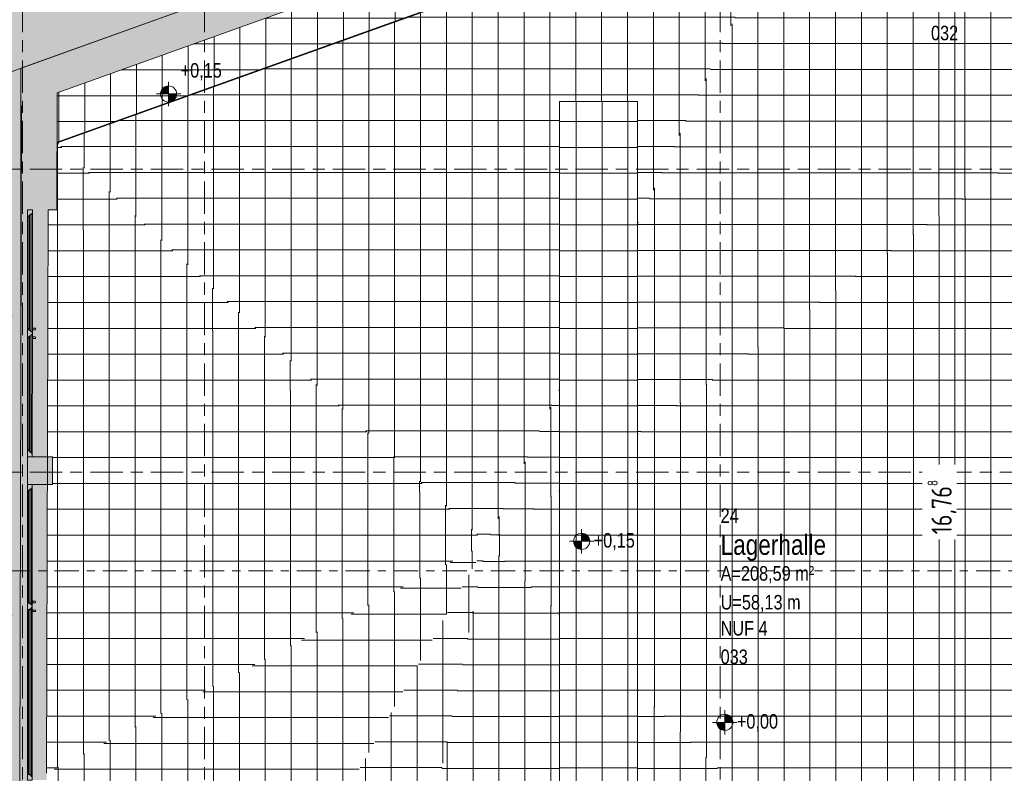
# Model space of a CAD drawing. Header units: metres. Extents: x 2 to 165, y -54 to 869.
# Tile 56 of 106: x 28 to 41, y 8 to 18. Entities that reach past the tile are written whole.
import ezdxf

# ---------------------------------------------------------------- set-up
doc = ezdxf.new("R2010")
doc.units = ezdxf.units.M
doc.linetypes.add('_Rasterlinie_', pattern=[0.75, 0.4, -0.1, 0.15, -0.1])
doc.linetypes.add('_Schnittlinie_', pattern=[0.6, 0.3, -0.1, 0.1, -0.1])
for name, color, linetype, lineweight in [('A_Bem', 7, 'Continuous', 5), ('A_Bem-100', 7, 'Continuous', 5), ('A_Fenster', 45, 'Continuous', 5), ('A_Fenster-Txt', 129, 'Continuous', 5), ('A_Geschossdecken', 7, 'Continuous', 5), ('A_Geschossdecken_Oberflächenschraffur', 7, 'Continuous', 5), ('A_Hoehenkoten', 124, 'Continuous', 5), ('A_Raster', 128, 'Continuous', 5), ('A_Raum-Txt', 16, 'Continuous', 5), ('A_Symbol-S_A', 172, 'Continuous', 5), ('A_Tragwerksstützen', 7, 'Continuous', 5), ('A_Wand', 244, 'Continuous', 5), ('A_Wand_Schraff', 1, 'Continuous', 5)]:
    doc.layers.add(name, color=color, linetype=linetype, lineweight=lineweight)
doc.styles.add('Arial', font='arial.ttf', dxfattribs={"width": 0.8, "height": 0.18})
doc.styles.add('Arial Narrow', font='ARIALN.TTF', dxfattribs={"width": 0.8, "height": 0.18})
doc.styles.add('Arial_B', font='txt', dxfattribs={"width": 0.8, "height": 0.25})
doc.styles.add('ISOCPEUR', font='isocpeur.ttf', dxfattribs={"width": 0.8, "height": 0.25})
doc.dimstyles.new('BLB-Standard_2_5_Aussen_maskiert_1', dxfattribs={"dimscale": 0.3048, "dimtxt": 0.248995, "dimasz": 0.492126, "dimexe": 1.32874, "dimexo": 0.0625, "dimgap": 0.032808, "dimtad": 1, "dimrnd": 0.001, "dimzin": 0, "dimdsep": 46, "dimtxsty": 'ISOCPEUR', "dimblk1": 'OBLIQUE', "dimblk2": 'OBLIQUE', "dimsah": 1, "dimcen": 0.09, "dimdle": 0.164042, "dimazin": 0, "dimtfac": 1, "dimtdec": 4, "dimtix": 1, "dimtmove": 0, "dimatfit": 3, "dimfxl": 1.32874, "dimfxlon": 1, "dimtvp": 1, "dimtfill": 1, "dimtolj": 1, "dimtzin": 0, "dimarcsym": 2})
pattern_1 = [(359.999, (56.96675, -0.018), (5.6e-06, 0.32), []), (90, (56.96675, -0.018), (-0.32, 2e-17), [])]
pattern_2 = [(0, (56.97675, -0.006), (0, 0.32), []), (90, (56.97675, -0.006), (-0.32, 2e-17), [])]
pattern_3 = [(0.001, (56.92475, 0.003), (-5.6e-06, 0.32), []), (90, (56.92475, 0.003), (-0.32, 2e-17), [])]
pattern_4 = [(0, (56.95675, 0), (0, 0.32), []), (90, (56.95675, 0), (-0.32, 2e-17), [])]
pattern_5 = [(0, (56.97975, 0.005), (0, 0.32), []), (90, (56.97975, 0.005), (-0.32, 2e-17), [])]
pattern_6 = [(0, (56.98275, 0), (0, 0.32), []), (90, (56.98275, 0), (-0.32, 2e-17), [])]
pattern_7 = [(0, (56.97275, 0), (0, 0.32), []), (90, (56.97275, 0), (-0.32, 2e-17), [])]
pattern_8 = [(0, (56.95575, 0), (0, 0.32), []), (90, (56.95575, 0), (-0.32, 2e-17), [])]
pattern_9 = [(0, (56.96675, 0.011), (0, 0.32), []), (90, (56.96675, 0.011), (-0.32, 2e-17), [])]

# ---------------------------------------------------------------- blocks, each defined once
blk = doc.blocks.new('FE 2 tlg - DrehKipp mit Pfosten - 3660 x 1490-8070097-AB- E0-  OK FFB')
at = {"layer": 'A_Fenster', "lineweight": 9}
h = blk.add_hatch(color=253, dxfattribs=at)
h.paths.add_polyline_path([(-1.83, 0.073), (-1.785, 0.073), (-1.785, 0.088), (-1.77, 0.088), (-1.77, 0.103), (-1.76, 0.103), (-1.76, 0.118), (-1.745, 0.118), (-1.745, 0.133), (-1.83, 0.133)], flags=0)
h.paths.add_polyline_path([(0.265, 0.118), (0.28, 0.118), (0.28, 0.103), (0.29, 0.103), (0.29, 0.088), (0.305, 0.088), (0.305, 0.073), (0.335, 0.073), (0.335, 0.088), (0.35, 0.088), (0.35, 0.103), (0.36, 0.103), (0.36, 0.118), (0.375, 0.118), (0.375, 0.133), (0.265, 0.133), (0.265, 0.118)], flags=0)
h.paths.add_polyline_path([(1.745, 0.118), (1.76, 0.118), (1.76, 0.103), (1.77, 0.103), (1.77, 0.088), (1.785, 0.088), (1.785, 0.073), (1.83, 0.073), (1.83, 0.133), (1.745, 0.133), (1.745, 0.118)], flags=0)
at = {"layer": 'A_Fenster', "color": 250, "lineweight": 9}
for p, q in [((-1.745, 0.133), (-1.83, 0.133)), ((-1.83, 0.133), (-1.83, 0.073)), ((-1.745, 0.118), (-1.745, 0.133)), ((-1.745, 0.133), (-1.74, 0.133)), ((-1.74, 0.133), (0.26, 0.133)), ((-1.74, 0.118), (-1.74, 0.133)), ((0.26, 0.133), (0.26, 0.118)), ((0.26, 0.133), (0.265, 0.133)), ((0.375, 0.133), (0.265, 0.133)), ((0.265, 0.133), (0.265, 0.118)), ((0.375, 0.118), (0.375, 0.133)), ((0.375, 0.133), (0.38, 0.133)), ((0.38, 0.133), (1.74, 0.133)), ((0.38, 0.118), (0.38, 0.133)), ((1.74, 0.133), (1.74, 0.118)), ((1.74, 0.133), (1.745, 0.133)), ((1.83, 0.133), (1.745, 0.133)), ((1.745, 0.133), (1.745, 0.118)), ((1.83, 0.073), (1.83, 0.133)), ((-1.83, 0.073), (-1.785, 0.073)), ((-1.785, 0.073), (-1.785, 0.088)), ((-1.785, 0.088), (-1.78, 0.088)), ((-1.78, 0.073), (-1.785, 0.073)), ((-1.78, 0.088), (0.3, 0.088)), ((-1.78, 0.073), (-1.78, 0.088)), ((0.3, 0.073), (-1.78, 0.073)), ((-1.77, 0.088), (-1.77, 0.103)), ((-1.77, 0.103), (-1.765, 0.103)), ((-1.765, 0.103), (0.285, 0.103)), ((-1.765, 0.088), (-1.765, 0.103)), ((-1.76, 0.103), (-1.76, 0.118)), ((-1.76, 0.118), (-1.755, 0.118)), ((-1.755, 0.118), (0.275, 0.118)), ((-1.755, 0.103), (-1.755, 0.118)), ((0.253, 0.073), (0.253, 0.067)), ((0.253, 0.067), (0.253, 0.067)), ((0.278, 0.067), (0.253, 0.067)), ((0.255, 0.067), (0.255, 0.043)), ((0.275, 0.118), (0.275, 0.103)), ((0.275, 0.118), (0.28, 0.118)), ((0.275, 0.043), (0.275, 0.067)), ((0.277, 0.067), (0.278, 0.067)), ((0.278, 0.067), (0.278, 0.073)), ((0.28, 0.118), (0.28, 0.103)), ((0.285, 0.103), (0.285, 0.088)), ((0.285, 0.103), (0.29, 0.103)), ((0.29, 0.103), (0.29, 0.088)), ((0.3, 0.088), (0.3, 0.073)), ((0.3, 0.088), (0.305, 0.088)), ((0.305, 0.073), (0.3, 0.073)), ((0.305, 0.088), (0.305, 0.073)), ((0.305, 0.073), (0.335, 0.073)), ((0.335, 0.073), (0.335, 0.088)), ((0.335, 0.088), (0.34, 0.088)), ((0.34, 0.073), (0.335, 0.073)), ((0.34, 0.088), (1.78, 0.088)), ((0.34, 0.073), (0.34, 0.088)), ((1.78, 0.073), (0.34, 0.073)), ((0.35, 0.088), (0.35, 0.103)), ((0.35, 0.103), (0.355, 0.103)), ((0.355, 0.103), (1.765, 0.103)), ((0.355, 0.088), (0.355, 0.103)), ((0.36, 0.103), (0.36, 0.118)), ((0.36, 0.118), (0.365, 0.118)), ((0.362, 0.073), (0.362, 0.067)), ((0.387, 0.067), (0.362, 0.067)), ((0.362, 0.067), (0.363, 0.067)), ((0.365, 0.118), (1.755, 0.118)), ((0.365, 0.103), (0.365, 0.118)), ((0.365, 0.067), (0.365, 0.043)), ((0.385, 0.043), (0.385, 0.067)), ((0.387, 0.067), (0.387, 0.073)), ((0.387, 0.067), (0.387, 0.067)), ((1.755, 0.118), (1.755, 0.103)), ((1.755, 0.118), (1.76, 0.118)), ((1.76, 0.118), (1.76, 0.103)), ((1.765, 0.103), (1.765, 0.088)), ((1.765, 0.103), (1.77, 0.103)), ((1.77, 0.103), (1.77, 0.088)), ((1.78, 0.088), (1.78, 0.073)), ((1.78, 0.088), (1.785, 0.088)), ((1.785, 0.073), (1.78, 0.073)), ((1.785, 0.088), (1.785, 0.073)), ((1.785, 0.073), (1.83, 0.073))]:
    blk.add_line(p, q, dxfattribs=at)
for points in [[(0.255, 0.043), (0.255, 0.042), (0.255, 0.04), (0.256, 0.039), (0.256, 0.038), (0.257, 0.037), (0.257, 0.036), (0.258, 0.036), (0.258, 0.035), (0.259, 0.034), (0.26, 0.034), (0.261, 0.033), (0.263, 0.033), (0.265, 0.032), (0.267, 0.033), (0.269, 0.033), (0.27, 0.034), (0.271, 0.034), (0.272, 0.035), (0.272, 0.036), (0.273, 0.036), (0.274, 0.037), (0.274, 0.038), (0.274, 0.039), (0.275, 0.04), (0.275, 0.042), (0.275, 0.043)], [(0.365, 0.043), (0.365, 0.042), (0.365, 0.04), (0.366, 0.039), (0.366, 0.038), (0.367, 0.037), (0.367, 0.036), (0.368, 0.036), (0.368, 0.035), (0.369, 0.034), (0.37, 0.034), (0.371, 0.033), (0.373, 0.033), (0.375, 0.032), (0.377, 0.033), (0.379, 0.033), (0.38, 0.034), (0.381, 0.034), (0.382, 0.035), (0.382, 0.036), (0.383, 0.036), (0.384, 0.037), (0.384, 0.038), (0.384, 0.039), (0.385, 0.04), (0.385, 0.042), (0.385, 0.043)]]:
    blk.add_open_spline(points, degree=3, knots=[0, 0, 0, 0, 0.083333, 0.125, 0.166667, 0.1875, 0.208333, 0.25, 0.270833, 0.291667, 0.333333, 0.375, 0.416667, 0.5, 0.583333, 0.625, 0.666667, 0.708333, 0.729167, 0.75, 0.791667, 0.833333, 0.854167, 0.875, 0.916667, 1, 1, 1, 1], dxfattribs=at)
blk = doc.blocks.new('FE 2 tlg - DrehKipp mit Pfosten - 3060 x 1490-8070102-AB- E0-  OK FFB')
at = {"layer": 'A_Fenster', "lineweight": 9}
h = blk.add_hatch(color=253, dxfattribs=at)
h.paths.add_polyline_path([(1.53, -0.073), (1.485, -0.073), (1.485, -0.088), (1.47, -0.088), (1.47, -0.103), (1.46, -0.103), (1.46, -0.118), (1.445, -0.118), (1.445, -0.133), (1.53, -0.133)], flags=0)
h.paths.add_polyline_path([(0.055, -0.118), (0.04, -0.118), (0.04, -0.103), (0.03, -0.103), (0.03, -0.088), (0.015, -0.088), (0.015, -0.073), (-0.015, -0.073), (-0.015, -0.088), (-0.03, -0.088), (-0.03, -0.103), (-0.04, -0.103), (-0.04, -0.118), (-0.055, -0.118), (-0.055, -0.133), (0.055, -0.133), (0.055, -0.118)], flags=0)
h.paths.add_polyline_path([(-1.445, -0.118), (-1.46, -0.118), (-1.46, -0.103), (-1.47, -0.103), (-1.47, -0.088), (-1.485, -0.088), (-1.485, -0.073), (-1.53, -0.073), (-1.53, -0.133), (-1.445, -0.133), (-1.445, -0.118)], flags=0)
at = {"layer": 'A_Fenster', "color": 250, "lineweight": 9}
for p, q in [((-1.53, -0.073), (-1.485, -0.073)), ((-1.53, -0.133), (-1.53, -0.073)), ((-1.485, -0.073), (-1.485, -0.088)), ((-1.48, -0.073), (-1.485, -0.073)), ((-1.485, -0.088), (-1.48, -0.088)), ((-1.48, -0.073), (-0.02, -0.073)), ((-1.48, -0.088), (-1.48, -0.073)), ((-0.02, -0.088), (-1.48, -0.088)), ((-1.47, -0.088), (-1.47, -0.103)), ((-1.47, -0.103), (-1.465, -0.103)), ((-1.465, -0.103), (-1.465, -0.088)), ((-0.035, -0.103), (-1.465, -0.103)), ((-1.46, -0.103), (-1.46, -0.118)), ((-1.46, -0.118), (-1.455, -0.118)), ((-1.455, -0.118), (-1.455, -0.103)), ((-0.045, -0.118), (-1.455, -0.118)), ((-1.445, -0.118), (-1.445, -0.133)), ((-1.44, -0.133), (-1.44, -0.118)), ((-0.068, -0.067), (-0.068, -0.073)), ((-0.068, -0.067), (-0.043, -0.067)), ((-0.067, -0.067), (-0.068, -0.067)), ((-0.065, -0.043), (-0.065, -0.067)), ((-0.06, -0.118), (-0.06, -0.133)), ((-0.055, -0.133), (-0.055, -0.118)), ((-0.045, -0.067), (-0.045, -0.043)), ((-0.045, -0.103), (-0.045, -0.118)), ((-0.045, -0.118), (-0.04, -0.118)), ((-0.043, -0.073), (-0.043, -0.067)), ((-0.043, -0.067), (-0.043, -0.067)), ((-0.04, -0.118), (-0.04, -0.103)), ((-0.035, -0.088), (-0.035, -0.103)), ((-0.035, -0.103), (-0.03, -0.103)), ((-0.03, -0.103), (-0.03, -0.088)), ((-0.02, -0.073), (-0.02, -0.088)), ((-0.015, -0.073), (-0.02, -0.073)), ((-0.02, -0.088), (-0.015, -0.088)), ((-0.015, -0.073), (0.015, -0.073)), ((-0.015, -0.088), (-0.015, -0.073)), ((0.015, -0.073), (0.015, -0.088)), ((0.02, -0.073), (0.015, -0.073)), ((0.015, -0.088), (0.02, -0.088)), ((0.02, -0.088), (0.02, -0.073)), ((0.02, -0.073), (1.48, -0.073)), ((1.48, -0.088), (0.02, -0.088)), ((0.03, -0.088), (0.03, -0.103)), ((0.03, -0.103), (0.035, -0.103)), ((0.035, -0.103), (0.035, -0.088)), ((1.465, -0.103), (0.035, -0.103)), ((0.04, -0.103), (0.04, -0.118)), ((0.04, -0.118), (0.045, -0.118)), ((0.042, -0.067), (0.042, -0.073)), ((0.043, -0.067), (0.042, -0.067)), ((0.042, -0.067), (0.067, -0.067)), ((0.045, -0.043), (0.045, -0.067)), ((0.045, -0.118), (0.045, -0.103)), ((1.455, -0.118), (0.045, -0.118)), ((0.055, -0.118), (0.055, -0.133)), ((0.06, -0.133), (0.06, -0.118)), ((0.065, -0.067), (0.065, -0.043)), ((0.067, -0.073), (0.067, -0.067)), ((0.067, -0.067), (0.067, -0.067)), ((1.44, -0.118), (1.44, -0.133)), ((1.445, -0.133), (1.445, -0.118)), ((1.455, -0.103), (1.455, -0.118)), ((1.455, -0.118), (1.46, -0.118)), ((1.46, -0.118), (1.46, -0.103)), ((1.465, -0.088), (1.465, -0.103)), ((1.465, -0.103), (1.47, -0.103)), ((1.47, -0.103), (1.47, -0.088)), ((1.48, -0.073), (1.48, -0.088)), ((1.485, -0.073), (1.48, -0.073)), ((1.48, -0.088), (1.485, -0.088)), ((1.485, -0.073), (1.53, -0.073)), ((1.485, -0.088), (1.485, -0.073)), ((1.53, -0.073), (1.53, -0.133)), ((-1.445, -0.133), (-1.53, -0.133)), ((-1.445, -0.133), (-1.44, -0.133)), ((-0.06, -0.133), (-1.44, -0.133)), ((-0.06, -0.133), (-0.055, -0.133)), ((0.055, -0.133), (-0.055, -0.133)), ((0.055, -0.133), (0.06, -0.133)), ((1.44, -0.133), (0.06, -0.133)), ((1.44, -0.133), (1.445, -0.133)), ((1.53, -0.133), (1.445, -0.133))]:
    blk.add_line(p, q, dxfattribs=at)
for points in [[(-0.045, -0.043), (-0.045, -0.042), (-0.045, -0.04), (-0.046, -0.039), (-0.046, -0.038), (-0.047, -0.037), (-0.047, -0.036), (-0.048, -0.036), (-0.048, -0.035), (-0.049, -0.034), (-0.05, -0.034), (-0.051, -0.033), (-0.053, -0.033), (-0.055, -0.032), (-0.057, -0.033), (-0.059, -0.033), (-0.06, -0.034), (-0.061, -0.034), (-0.062, -0.035), (-0.062, -0.036), (-0.063, -0.036), (-0.064, -0.037), (-0.064, -0.038), (-0.064, -0.039), (-0.065, -0.04), (-0.065, -0.042), (-0.065, -0.043)], [(0.065, -0.043), (0.065, -0.042), (0.065, -0.04), (0.064, -0.039), (0.064, -0.038), (0.063, -0.037), (0.063, -0.036), (0.062, -0.036), (0.062, -0.035), (0.061, -0.034), (0.06, -0.034), (0.059, -0.033), (0.057, -0.033), (0.055, -0.032), (0.053, -0.033), (0.051, -0.033), (0.05, -0.034), (0.049, -0.034), (0.048, -0.035), (0.048, -0.036), (0.047, -0.036), (0.046, -0.037), (0.046, -0.038), (0.046, -0.039), (0.045, -0.04), (0.045, -0.042), (0.045, -0.043)]]:
    blk.add_open_spline(points, degree=3, knots=[0, 0, 0, 0, 0.083333, 0.125, 0.166667, 0.1875, 0.208333, 0.25, 0.270833, 0.291667, 0.333333, 0.375, 0.416667, 0.5, 0.583333, 0.625, 0.666667, 0.708333, 0.729167, 0.75, 0.791667, 0.833333, 0.854167, 0.875, 0.916667, 1, 1, 1, 1], dxfattribs=at)
blk = doc.blocks.new('Höhenkoten - Kreuz gefüllt-6114407-AB- E0-  OK FFB')
at = {"layer": 'A_Hoehenkoten'}
h = blk.add_hatch(color=256, dxfattribs=at)
edge = h.paths.add_edge_path(flags=0)
edge.add_line((-0.001, 0.0014), (0, 0.0014))
edge.add_line((0, 0.0014), (0, 0.0004))
edge.add_arc((0, 0.0014), 0.001, 180, 270, ccw=False)
h = blk.add_hatch(color=256, dxfattribs=at)
edge = h.paths.add_edge_path(flags=0)
edge.add_line((0.001, 0.0014), (0, 0.0014))
edge.add_line((0, 0.0014), (0, 0.0024))
edge.add_arc((0, 0.0014), 0.001, 0, 90, ccw=False)
for p, q in [((0, 0.0029), (0, -0.0001)), ((-0.0015, 0.0014), (0.0015, 0.0014)), ((-0.001, 0.0014), (0, 0.0014)), ((0, 0.0014), (-0.001, 0.0014)), ((0, 0.0014), (-0.001, 0.0014)), ((-0.001, 0.0014), (0, 0.0014)), ((0, 0.0014), (0, 0.0024)), ((0, 0.0024), (0, 0.0014)), ((0, 0.0024), (0, 0.0014)), ((0, 0.0014), (0, 0.0024)), ((0.001, 0.0014), (0, 0.0014)), ((0, 0.0014), (0, 0.0004)), ((0, 0.0004), (0, 0.0014)), ((0, 0.0014), (0.001, 0.0014)), ((0, 0.0014), (0.001, 0.0014)), ((0.001, 0.0014), (0, 0.0014)), ((0, 0.0014), (0, 0.0004)), ((0, 0.0004), (0, 0.0014))]:
    blk.add_line(p, q, dxfattribs=at)
for start, end in [(90, 180), (90, 180), (180, 270), (180, 270), (360, 90), (360, 90), (270, 0), (270, 360)]:
    blk.add_arc((0, 0.0014), 0.001, start, end, dxfattribs=at)
blk = doc.blocks.new('DIMBLOCK262-AB- E0-  OK FFB')
at = {"layer": 'A_Bem-100', "lineweight": 9}
for p, q in [((39.895, 19.928), (39.82, 20.003)), ((39.895, 19.928), (39.97, 19.853)), ((39.895, 3.16), (39.82, 3.235)), ((39.895, 3.16), (39.97, 3.085))]:
    blk.add_line(p, q, dxfattribs=at)
at = {"layer": 'A_Bem-100'}
for p, q in [((39.895, 3.11), (39.895, 19.978)), ((39.49, 19.928), (40.3, 19.928)), ((39.895, 19.928), (39.49, 19.928)), ((40.3, 3.16), (39.49, 3.16)), ((39.895, 3.16), (40.3, 3.16))]:
    blk.add_line(p, q, dxfattribs=at)
at = {"layer": 'A_Bem-100', "color": 0, "insert": (39.558, 11.21), "char_height": 0.25, "width": 0.80072, "attachment_point": 1, "rotation": 90, "line_spacing_factor": 1.149209, "style": 'ISOCPEUR', "bg_fill": 3, "box_fill_scale": 1.25, "bg_fill_color": 256, "bg_fill_true_color": 13158600, "bg_fill_transparency": 0}
blk.add_mtext('16,76\\A2\\H0.5x;\\S8^  ;\\H2x;', dxfattribs=at)
blk = doc.blocks.new('_Oblique')
at = {"color": 0, "linetype": 'ByBlock', "lineweight": -2}
blk.add_line((-0.5, -0.5), (0.5, 0.5), dxfattribs=at)

msp = doc.modelspace()

# ---------------------------------------------------------------- hatches: boundary and pattern name
at = {"layer": 'A_Geschossdecken', "lineweight": 9}
msp.add_hatch(color=254, dxfattribs=at).paths.add_polyline_path([(18.8619, 13.5677), (46.7053, 23.5861), (44.8997, 29.4613), (21.3269, 23.1862), (21.3882, 22.9541), (18.4743, 22.1605), (18.406, 22.4114), (16.6307, 21.9278), (18.7691, 13.9157)], flags=0)
at = {"layer": 'A_Geschossdecken_Oberflächenschraffur'}
h = msp.add_hatch(dxfattribs=at)
h.set_pattern_fill('FP_4', color=9, style=0, pattern_type=2)
h.set_pattern_definition(pattern_7)
h.paths.add_polyline_path([(28.7924, 16.0656), (37.9999, 19.3661), (40.6823, 19.3515), (40.6823, 19.9229), (37.8381, 19.9279), (28.794, 16.6738), (28.7936, 16.5153)], flags=0)
h = msp.add_hatch(dxfattribs=at)
h.set_pattern_fill('FP_4', color=9, style=0, pattern_type=2)
h.set_pattern_definition(pattern_7)
h.paths.add_polyline_path([(28.7924, 16.0656), (37.9999, 19.3661), (40.6823, 19.3515), (40.6823, 19.9229), (37.8381, 19.9279), (28.794, 16.6738), (28.7936, 16.5153)], flags=0)
h = msp.add_hatch(dxfattribs=at)
h.set_pattern_fill('FP_261', color=9, style=0, pattern_type=2)
h.set_pattern_definition(pattern_9)
h.paths.add_polyline_path([(34.1028, 11.0982), (35.0068, 13.0129), (35.0068, 16.5698), (35.9705, 16.5698), (35.9705, 15.0542), (38.0016, 19.3561), (28.7923, 16.055), (33.9398, 11.2503)], flags=0)
h = msp.add_hatch(dxfattribs=at)
h.set_pattern_fill('FP_261', color=9, style=0, pattern_type=2)
h.set_pattern_definition(pattern_9)
h.paths.add_polyline_path([(34.1028, 11.0982), (35.0068, 13.0129), (35.0068, 16.5698), (35.9705, 16.5698), (35.9705, 15.0542), (38.0016, 19.3561), (28.7923, 16.055), (33.9398, 11.2503)], flags=0)
h = msp.add_hatch(dxfattribs=at)
h.set_pattern_fill('FP_249', color=9, style=0, pattern_type=2)
h.set_pattern_definition(pattern_5)
h.paths.add_polyline_path([(34.1028, 11.0982), (35.0068, 11.7528), (35.0068, 13.0129), (34.4084, 11.7456)], flags=0)
h.paths.add_polyline_path([(35.9705, 12.4507), (42.2173, 16.9739), (38.0016, 19.3561), (35.9705, 15.0542), (35.9705, 12.4579)], flags=0)
h = msp.add_hatch(dxfattribs=at)
h.set_pattern_fill('FP_249', color=9, style=0, pattern_type=2)
h.set_pattern_definition(pattern_5)
h.paths.add_polyline_path([(34.1028, 11.0982), (35.0068, 11.7528), (35.0068, 13.0129), (34.4084, 11.7456)], flags=0)
h.paths.add_polyline_path([(35.9705, 12.4507), (42.2173, 16.9739), (38.0016, 19.3561), (35.9705, 15.0542), (35.9705, 12.4579)], flags=0)
msp.add_hatch(color=10, dxfattribs=at).paths.add_polyline_path([(28.332, 6.5741), (28.3316, 8.253), (28.3438, 13.204), (28.3438, 16.9794), (25.9621, 16.1224), (28.3316, 6.5756)], flags=0)
h = msp.add_hatch(dxfattribs=at)
h.set_pattern_fill('FP_250', color=9, style=0, pattern_type=2)
h.set_pattern_definition(pattern_6)
h.paths.add_polyline_path([(42.2173, 3.1939), (42.2173, 16.9739), (35.9705, 12.4507), (35.9705, 9.2789), (38.4304, 6.8827)], flags=0)
h.paths.add_polyline_path([(35.0068, 10.2177), (35.0068, 11.7528), (34.1028, 11.0982), (34.9968, 10.2274)], flags=0)
h = msp.add_hatch(dxfattribs=at)
h.set_pattern_fill('FP_250', color=9, style=0, pattern_type=2)
h.set_pattern_definition(pattern_6)
h.paths.add_polyline_path([(42.2173, 3.1939), (42.2173, 16.9739), (35.9705, 12.4507), (35.9705, 9.2789), (38.4304, 6.8827)], flags=0)
h.paths.add_polyline_path([(35.0068, 10.2177), (35.0068, 11.7528), (34.1028, 11.0982), (34.9968, 10.2274)], flags=0)
h = msp.add_hatch(dxfattribs=at)
h.set_pattern_fill('FP_4', color=9, style=0, pattern_type=2)
h.set_pattern_definition(pattern_7)
h.paths.add_polyline_path([(35.0068, 5.735), (35.9705, 5.7518), (35.9705, 16.5698), (35.0068, 16.5698), (35.0068, 8.2215)], flags=0)
h = msp.add_hatch(dxfattribs=at)
h.set_pattern_fill('FP_4', color=9, style=0, pattern_type=2)
h.set_pattern_definition(pattern_7)
h.paths.add_polyline_path([(35.0068, 5.735), (35.9705, 5.7518), (35.9705, 16.5698), (35.0068, 16.5698), (35.0068, 8.2215)], flags=0)
h = msp.add_hatch(dxfattribs=at)
h.set_pattern_fill('FP_260', color=9, style=0, pattern_type=2)
h.set_pattern_definition(pattern_8)
h.paths.add_polyline_path([(34.1028, 11.0982), (28.7923, 16.055), (28.7901, 15.2282), (33.9398, 11.2249)], flags=0)
h = msp.add_hatch(dxfattribs=at)
h.set_pattern_fill('FP_260', color=9, style=0, pattern_type=2)
h.set_pattern_definition(pattern_8)
h.paths.add_polyline_path([(34.1028, 11.0982), (28.7923, 16.055), (28.7901, 15.2282), (33.9398, 11.2249)], flags=0)
h = msp.add_hatch(dxfattribs=at)
h.set_pattern_fill('FP_248', color=9, style=0, pattern_type=2)
h.set_pattern_definition(pattern_4)
h.paths.add_polyline_path([(28.6616, 8.2526), (34.1028, 11.0982), (28.7901, 15.2282), (28.7338, 12.1689), (28.7356, 12.1689), (28.7356, 11.8289), (28.7275, 11.8289), (28.6616, 8.253)], flags=0)
h = msp.add_hatch(dxfattribs=at)
h.set_pattern_fill('FP_248', color=9, style=0, pattern_type=2)
h.set_pattern_definition(pattern_4)
h.paths.add_polyline_path([(28.6616, 8.2526), (34.1028, 11.0982), (28.7901, 15.2282), (28.7338, 12.1689), (28.7356, 12.1689), (28.7356, 11.8289), (28.7275, 11.8289), (28.6616, 8.253)], flags=0)
h = msp.add_hatch(dxfattribs=at)
h.set_pattern_fill('FP_4', color=9, style=0, pattern_type=2)
h.set_pattern_definition(pattern_7)
h.paths.add_polyline_path([(28.6616, 8.2526), (28.7275, 11.8289), (28.6711, 11.8289), (28.6616, 8.253)], flags=0)
h.paths.add_polyline_path([(28.6801, 12.1689), (28.7338, 12.1689), (28.7901, 15.2282), (28.6801, 15.2282), (28.672, 12.1689)], flags=0)
h = msp.add_hatch(dxfattribs=at)
h.set_pattern_fill('FP_4', color=9, style=0, pattern_type=2)
h.set_pattern_definition(pattern_7)
h.paths.add_polyline_path([(28.6616, 8.2526), (28.7275, 11.8289), (28.6711, 11.8289), (28.6616, 8.253)], flags=0)
h.paths.add_polyline_path([(28.6801, 12.1689), (28.7338, 12.1689), (28.7901, 15.2282), (28.6801, 15.2282), (28.672, 12.1689)], flags=0)
h = msp.add_hatch(dxfattribs=at)
h.set_pattern_fill('FP_239', color=9, style=0, pattern_type=2)
h.set_pattern_definition(pattern_1)
h.paths.add_polyline_path([(30.4851, 4.6682), (34.1028, 11.0982), (28.6616, 8.2525), (28.7042, 8.1689), (28.7344, 8.1689), (28.7344, 8.1096), (30.4844, 4.6697)], flags=0)
h = msp.add_hatch(dxfattribs=at)
h.set_pattern_fill('FP_239', color=9, style=0, pattern_type=2)
h.set_pattern_definition(pattern_1)
h.paths.add_polyline_path([(30.4851, 4.6682), (34.1028, 11.0982), (28.6616, 8.2525), (28.7042, 8.1689), (28.7344, 8.1689), (28.7344, 8.1096), (30.4844, 4.6697)], flags=0)
h = msp.add_hatch(dxfattribs=at)
h.set_pattern_fill('FP_247', color=9, style=0, pattern_type=2)
h.set_pattern_definition(pattern_3)
h.paths.add_polyline_path([(32.5324, 3.1597), (34.1028, 11.0982), (30.4851, 4.6682), (32.4861, 3.1939)], flags=0)
h = msp.add_hatch(dxfattribs=at)
h.set_pattern_fill('FP_247', color=9, style=0, pattern_type=2)
h.set_pattern_definition(pattern_3)
h.paths.add_polyline_path([(32.5324, 3.1597), (34.1028, 11.0982), (30.4851, 4.6682), (32.4861, 3.1939)], flags=0)
h = msp.add_hatch(dxfattribs=at)
h.set_pattern_fill('FP_241', color=9, style=0, pattern_type=2)
h.set_pattern_definition(pattern_2)
h.paths.add_polyline_path([(32.5324, 3.1597), (42.2173, 3.1939), (35.9705, 9.2789), (35.9705, 5.7518), (35.0068, 5.735), (35.0068, 10.2177), (34.1028, 11.0982), (32.5365, 3.1807)], flags=0)
h = msp.add_hatch(dxfattribs=at)
h.set_pattern_fill('FP_241', color=9, style=0, pattern_type=2)
h.set_pattern_definition(pattern_2)
h.paths.add_polyline_path([(32.5324, 3.1597), (42.2173, 3.1939), (35.9705, 9.2789), (35.9705, 5.7518), (35.0068, 5.735), (35.0068, 10.2177), (34.1028, 11.0982), (32.5365, 3.1807)], flags=0)
at = {"layer": 'A_Tragwerksstützen'}
msp.add_hatch(color=8, dxfattribs=at).paths.add_polyline_path([(28.4857, 11.8289), (28.7356, 11.8289), (28.7356, 12.1689), (28.4256, 12.1689), (28.4256, 11.8289), (28.4856, 11.8289)], flags=0)
at = {"layer": 'A_Wand_Schraff', "lineweight": 9}
for points in [[(28.3438, 16.5118), (37.8381, 19.9279), (36.5448, 19.9302), (28.3438, 16.9794), (28.3438, 16.7628)], [(28.7901, 15.2282), (28.794, 16.6738), (28.3535, 16.5153), (28.3501, 15.2293), (28.6801, 15.2285)]]:
    msp.add_hatch(color=253, dxfattribs=at).paths.add_polyline_path(points, flags=0)
h = msp.add_hatch(color=253, dxfattribs=at)
h.paths.add_polyline_path([(28.4912, 10.3618), (28.4912, 10.3618), (28.4912, 10.3569)], flags=0)
h.paths.add_polyline_path([(28.6616, 8.2526), (28.6801, 15.2285), (28.3501, 15.2293), (28.3316, 8.253), (28.4246, 8.2539), (28.4258, 11.8289), (28.4856, 11.8289), (28.4856, 10.386), (28.4912, 10.386), (28.4912, 10.3839), (28.5178, 10.3836), (28.5223, 10.381), (28.5249, 10.3765), (28.5249, 10.3713), (28.5223, 10.3668), (28.5178, 10.3643), (28.5152, 10.3639), (28.4912, 10.3631), (28.4912, 10.3618), (28.4852, 10.3618), (28.4856, 10.276), (28.4912, 10.276), (28.4912, 10.2739), (28.5178, 10.2736), (28.5223, 10.271), (28.5249, 10.2665), (28.5249, 10.2613), (28.5223, 10.2568), (28.5178, 10.2543), (28.5152, 10.2539), (28.4912, 10.2531), (28.4912, 10.2518), (28.4852, 10.2518), (28.4852, 8.2528)], flags=0)
h.paths.add_polyline_path([(28.4856, 12.1689), (28.4257, 12.1689), (28.4266, 15.2289), (28.4866, 15.2289), (28.4866, 13.7659), (28.4922, 13.7659), (28.4922, 13.7639), (28.5188, 13.7635), (28.5233, 13.7609), (28.5258, 13.7564), (28.5258, 13.7512), (28.5232, 13.7468), (28.5187, 13.7442), (28.5162, 13.7439), (28.4922, 13.743), (28.4922, 13.6539), (28.5187, 13.6535), (28.5232, 13.6509), (28.5258, 13.6464), (28.5258, 13.6413), (28.5232, 13.6368), (28.5187, 13.6342), (28.5161, 13.6339), (28.4921, 13.633), (28.4921, 13.6318), (28.4861, 13.6318), (28.4856, 12.1689)], flags=0)
h.paths.add_polyline_path([(28.4921, 13.6547), (28.4922, 13.6547), (28.4921, 13.6559)], flags=0)
h.paths.add_polyline_path([(28.4921, 13.6559), (28.4921, 13.7418), (28.4862, 13.7418), (28.4866, 13.6559)], flags=0)
h = msp.add_hatch(color=253, dxfattribs=at)
h.paths.add_polyline_path([(28.42, -8.1786), (28.48, -8.1786), (28.48, -9.6116), (28.4856, -9.6116), (28.4856, -9.6136), (28.5122, -9.614), (28.5167, -9.6166), (28.5193, -9.6211), (28.5193, -9.6263), (28.5167, -9.6307), (28.5122, -9.6333), (28.5096, -9.6337), (28.4856, -9.6345), (28.4856, -9.7236), (28.5122, -9.724), (28.5167, -9.7266), (28.5193, -9.7311), (28.5193, -9.7362), (28.5167, -9.7407), (28.5122, -9.7433), (28.5096, -9.7437), (28.4856, -9.7445), (28.4856, -9.7457), (28.4796, -9.7457), (28.4796, -11.8286), (28.666, -11.8286), (28.6652, -8.1786), (28.4346, -8.1786)], flags=0)
h.paths.add_polyline_path([(28.4867, -5.6482), (28.4867, -5.6482), (28.4867, -5.6581)], flags=0)
h.paths.add_polyline_path([(28.3386, -23.5687), (28.4294, -23.5686), (28.4303, -23.2286), (28.6685, -23.2284), (28.6678, -20.1686), (28.4794, -20.1686), (28.4849, -21.6313), (28.4907, -21.6313), (28.4908, -21.6334), (28.5176, -21.6337), (28.5219, -21.6363), (28.5245, -21.6408), (28.5244, -21.646), (28.5217, -21.6504), (28.5167, -21.653), (28.5148, -21.6533), (28.4908, -21.6542), (28.4908, -21.6554), (28.4848, -21.6555), (28.4852, -21.7413), (28.4912, -21.7413), (28.4912, -21.7434), (28.518, -21.7437), (28.5223, -21.7463), (28.5249, -21.7508), (28.5248, -21.756), (28.5221, -21.7604), (28.5171, -21.763), (28.5152, -21.7633), (28.4912, -21.7642), (28.4902, -21.7654), (28.4852, -21.7655), (28.4902, -23.2284), (28.4306, -23.2286), (28.4194, -20.1684), (28.4187, -18.826), (28.417, -16.1689), (28.4769, -16.1689), (28.4759, -15.8286), (28.4169, -15.8283), (28.4196, -9.5729), (28.4212, -4.1711), (28.4812, -4.1711), (28.4811, -5.6241), (28.4867, -5.6241), (28.4868, -5.6261), (28.5133, -5.6265), (28.5178, -5.6291), (28.5204, -5.6336), (28.5204, -5.6387), (28.5178, -5.6432), (28.5133, -5.6458), (28.5107, -5.6462), (28.4867, -5.647), (28.4867, -5.6482), (28.4807, -5.6482), (28.4811, -5.7341), (28.4867, -5.7341), (28.4867, -5.7361), (28.5133, -5.7365), (28.5178, -5.7391), (28.5204, -5.7436), (28.5204, -5.7487), (28.5178, -5.7532), (28.5133, -5.7558), (28.5107, -5.7562), (28.4867, -5.757), (28.4867, -5.7582), (28.4807, -5.7582), (28.4807, -7.8386), (28.6651, -7.8386), (28.6643, -4.1711), (28.4194, -4.1711), (28.4194, -3.8311), (28.4213, -3.8311), (28.4224, 1.1018), (28.3332, 1.1018), (28.3385, -23.0966)], flags=0)
h.paths.add_polyline_path([(28.4839, -17.7218), (28.4839, -17.7218), (28.4839, -17.636)], flags=0)
h.paths.add_polyline_path([(28.4839, -17.636), (28.4779, -17.636), (28.4779, -17.7218), (28.4839, -17.7218), (28.4839, -17.636)], flags=0)
h.paths.add_polyline_path([(28.4839, -17.7218), (28.4839, -17.7218), (28.4839, -17.7231)], flags=0)
h.paths.add_polyline_path([(28.4794, -19.8286), (28.6677, -19.8286), (28.6661, -12.1686), (28.479, -12.1686), (28.479, -13.6116), (28.4842, -13.6116), (28.4842, -13.6137), (28.5108, -13.614), (28.5153, -13.6166), (28.5178, -13.6211), (28.5178, -13.6264), (28.5152, -13.6308), (28.5107, -13.6333), (28.5082, -13.6337), (28.4842, -13.6345), (28.4842, -13.7237), (28.5107, -13.724), (28.5152, -13.7266), (28.5178, -13.7311), (28.5178, -13.7363), (28.5152, -13.7407), (28.5107, -13.7433), (28.5081, -13.7437), (28.4841, -13.7445), (28.4841, -13.7457), (28.4781, -13.7457), (28.4771, -16.4981), (28.4779, -17.6118), (28.4839, -17.6118), (28.4839, -17.6139), (28.5105, -17.6142), (28.5149, -17.6168), (28.5175, -17.6213), (28.5175, -17.6265), (28.5149, -17.631), (28.5103, -17.6335), (28.5079, -17.6339), (28.4839, -17.6339), (28.4839, -17.7239), (28.5106, -17.7242), (28.515, -17.7268), (28.5176, -17.7313), (28.5176, -17.7365), (28.515, -17.741), (28.5104, -17.7435), (28.5079, -17.7439), (28.4839, -17.7447), (28.4839, -17.746), (28.4779, -17.746), (28.4793, -19.7839)], flags=0)
h.paths.add_polyline_path([(28.4839, -17.7583), (28.4839, -17.7583), (28.4839, -17.746)], flags=0)
h.paths.add_polyline_path([(28.4779, -17.6118), (28.4779, -17.6118), (28.4779, -17.6118)], flags=0)
h.paths.add_polyline_path([(28.4781, -13.7457), (28.4781, -13.7457), (28.4781, -13.8435)], flags=0)
h.paths.add_polyline_path([(28.4842, -13.7237), (28.4842, -13.7237), (28.4842, -13.6357)], flags=0)
h.paths.add_polyline_path([(28.4782, -13.6357), (28.4782, -13.6357), (28.4782, -13.6586)], flags=0)
h.paths.add_polyline_path([(28.4782, -13.6357), (28.4782, -13.6357), (28.4782, -13.6586)], flags=0)
h.paths.add_polyline_path([(28.4841, -13.7216), (28.4841, -13.7216), (28.4841, -13.6357), (28.4782, -13.6357), (28.479, -13.7216)], flags=0)
h.paths.add_polyline_path([(28.4856, -9.7216), (28.4856, -9.6357), (28.4796, -9.6357), (28.48, -9.7216)], flags=0)
h.paths.add_polyline_path([(28.4813, -3.8311), (28.6643, -3.8311), (28.6635, -0.1711), (28.4823, -0.1711), (28.4823, -1.6141), (28.4879, -1.6141), (28.4879, -1.6161), (28.5145, -1.6165), (28.5189, -1.6191), (28.5215, -1.6236), (28.5215, -1.6287), (28.5187, -1.6334), (28.5144, -1.6358), (28.5119, -1.6362), (28.4879, -1.637), (28.4879, -1.7261), (28.5144, -1.7265), (28.5189, -1.7291), (28.5215, -1.7336), (28.5215, -1.7387), (28.5188, -1.7433), (28.5144, -1.7458), (28.5118, -1.7462), (28.4878, -1.747), (28.4878, -1.7482), (28.4818, -1.7482), (28.4813, -3.8311)], flags=0)
h.paths.add_polyline_path([(28.4878, -1.7253), (28.4879, -1.7253), (28.4878, -1.7241)], flags=0)
h.paths.add_polyline_path([(28.4878, -1.7241), (28.4879, -1.7241), (28.4878, -1.6382)], flags=0)
h.paths.add_polyline_path([(28.4819, -1.7241), (28.4878, -1.7241), (28.4878, -1.6382), (28.4819, -1.6382), (28.4819, -1.7241)], flags=0)
h.paths.add_polyline_path([(28.6634, 0.1689), (28.6632, 1.1018), (28.4826, 1.1018), (28.483, 0.1689)], flags=0)
h.paths.add_polyline_path([(28.3329, 2.3518), (28.423, 2.3518), (28.423, 3.8288), (28.4169, 3.8288), (28.4169, 4.1688), (28.4235, 4.1688), (28.4245, 7.8288), (28.4845, 7.8288), (28.4845, 6.3859), (28.4901, 6.3859), (28.4901, 6.3838), (28.5167, 6.3835), (28.5212, 6.3809), (28.5238, 6.3764), (28.5237, 6.3711), (28.5212, 6.3667), (28.5167, 6.3641), (28.5141, 6.3638), (28.4901, 6.363), (28.4901, 6.2738), (28.5167, 6.2735), (28.5212, 6.2709), (28.5237, 6.2664), (28.5237, 6.2612), (28.5211, 6.2567), (28.5167, 6.2541), (28.5141, 6.2538), (28.4901, 6.253), (28.4901, 6.2517), (28.4841, 6.2517), (28.4841, 4.1688), (28.6625, 4.1688), (28.6617, 7.8289), (28.4244, 7.8289), (28.4246, 8.1689), (28.6616, 8.1689), (28.6616, 8.2526), (28.4846, 8.2528), (28.4846, 8.1689), (28.4246, 8.169), (28.4246, 8.2528), (28.3316, 8.253), (28.3329, 2.5273)], flags=0)
h.paths.add_polyline_path([(28.489, 2.3518), (28.6629, 2.3518), (28.6626, 3.8288), (28.4834, 3.8288), (28.4834, 2.3859), (28.489, 2.3859), (28.489, 2.3839), (28.5156, 2.3835), (28.5201, 2.3809), (28.5227, 2.3764), (28.5226, 2.3713), (28.5201, 2.3668), (28.5156, 2.3642), (28.513, 2.3638), (28.489, 2.363), (28.489, 2.3618)], flags=0)
h.paths.add_polyline_path([(28.483, 2.3518), (28.489, 2.3518), (28.489, 2.3618), (28.483, 2.3618)], flags=0)
h.paths.add_polyline_path([(28.483, 2.3518), (28.483, 2.3518), (28.483, 2.3618)], flags=0)
h.paths.add_polyline_path([(28.4901, 6.2746), (28.4901, 6.2746), (28.4901, 6.2759)], flags=0)
h.paths.add_polyline_path([(28.4901, 6.2759), (28.4901, 6.2759), (28.4901, 6.3617)], flags=0)
h.paths.add_polyline_path([(28.4841, 6.2759), (28.4901, 6.2759), (28.4901, 6.3617), (28.4841, 6.3617), (28.4841, 6.2759)], flags=0)

# ---------------------------------------------------------------- linework, layer by layer
at = {"layer": 'A_Geschossdecken', "color": 253, "lineweight": 9}
for p, q in [((18.8619, 13.5677), (46.7053, 23.5861)), ((28.7924, 16.0656), (37.9999, 19.3661)), ((28.7923, 16.055), (38.0016, 19.3561)), ((35.0068, 5.735), (35.0068, 16.5698)), ((35.0068, 16.5698), (35.9705, 16.5698)), ((35.9705, 16.5698), (35.9705, 5.7518)), ((35.9805, 15.0754), (35.9705, 15.0542)), ((35.0068, 13.0129), (34.9968, 12.9917)), ((35.9705, 12.4507), (35.9805, 12.4579)), ((34.9968, 11.7456), (35.0068, 11.7528)), ((35.0068, 10.2177), (34.9968, 10.2274)), ((35.9805, 9.2691), (35.9705, 9.2789))]:
    msp.add_line(p, q, dxfattribs=at)
at = {"layer": 'A_Geschossdecken', "color": 254, "lineweight": 9}
msp.add_line((28.3438, 16.5118), (28.3438, 12.8441), dxfattribs=at)
at = {"layer": 'A_Raster', "linetype": '_Rasterlinie_', "lineweight": 9}
for p, q in [((28.3646, -53.073), (28.3646, 37.0621)), ((30.6142, -53.073), (30.6142, 37.0621)), ((36.9942, -53.073), (36.9942, 37.0621)), ((88.1031, 15.7316), (15.5195, 15.7316)), ((88.1031, 11.9816), (15.5195, 11.9816))]:
    msp.add_line(p, q, dxfattribs=at)
at = {"layer": 'A_Symbol-S_A', "linetype": '_Schnittlinie_', "lineweight": 9}
msp.add_line((22.1587, 10.7587), (86.6263, 10.7587), dxfattribs=at)
at = {"layer": 'A_Tragwerksstützen', "color": 250, "lineweight": 9}
for p, q in [((28.4256, 12.1689), (28.4256, 11.8289)), ((28.7356, 12.1689), (28.4857, 12.1689)), ((28.7356, 11.8289), (28.7356, 12.1689)), ((28.4856, 11.8289), (28.7356, 11.8289))]:
    msp.add_line(p, q, dxfattribs=at)
at = {"layer": 'A_Wand', "color": 250, "lineweight": 9}
for p, q in [((46.6969, 23.5831), (28.3438, 16.9794)), ((28.794, 16.6738), (37.8381, 19.9279)), ((28.3438, 16.9794), (28.3438, 16.5118)), ((28.7901, 15.2282), (28.794, 16.6738)), ((28.3535, 16.5153), (28.3316, 8.253)), ((28.3438, 16.5118), (28.3535, 16.5153)), ((28.6616, 8.2526), (28.6801, 15.2285)), ((28.6801, 15.2285), (28.7901, 15.2282)), ((28.3316, 8.253), (28.3329, 2.3518))]:
    msp.add_line(p, q, dxfattribs=at)

# ---------------------------------------------------------------- block references
at = {"layer": 'A_Fenster', "color": 250, "lineweight": 9}
for name, p, rotation in [('FE 2 tlg - DrehKipp mit Pfosten - 3060 x 1490-8070102-AB- E0-  OK FFB', (28.5587, 13.6988), 269.9839588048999), ('FE 2 tlg - DrehKipp mit Pfosten - 3660 x 1490-8070097-AB- E0-  OK FFB', (28.5576, 9.9989), 89.98395880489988)]:
    msp.add_blockref(name, p, dxfattribs=dict(at, rotation=rotation))
at = {"layer": 'A_Hoehenkoten', "extrusion": (0, 0, -1), "xscale": 99.99999999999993, "yscale": 99.99999999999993, "zscale": 99.99999999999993, "rotation": 180}
msp.add_blockref('Höhenkoten - Kreuz gefüllt-6114407-AB- E0-  OK FFB', (-30.1707, 16.8013), dxfattribs=at)
at = {"layer": 'A_Hoehenkoten', "xscale": 99.99999999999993, "yscale": 99.99999999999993, "zscale": 99.99999999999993}
for p in [(35.2795, 10.9843), (37.0505, 8.7434)]:
    msp.add_blockref('Höhenkoten - Kreuz gefüllt-6114407-AB- E0-  OK FFB', p, dxfattribs=at)

# ---------------------------------------------------------------- texts
at = {"layer": 'A_Fenster-Txt', "char_height": 0.18, "width": 1.321181, "attachment_point": 1, "rotation": 90, "style": 'Arial Narrow'}
for insert in [(28.0249, 13.1681), (28.0239, 9.4682)]:
    msp.add_mtext('BRH.   +2,26 m', dxfattribs=dict(at, insert=insert))
at = {"layer": 'A_Hoehenkoten', "char_height": 0.18, "width": 0.601593, "attachment_point": 1, "line_spacing_factor": 0.941778, "style": 'Arial'}
for s, insert in [('+0,15', (30.3201, 17.0435)), ('+0,15', (35.4288, 11.2265)), ('+0,00', (37.1999, 8.9855))]:
    msp.add_mtext(s, dxfattribs=dict(at, insert=insert))
at = {"layer": 'A_Raum-Txt', "attachment_point": 1}
for s, insert, char_height, width, style in [('032', (39.6013, 17.5059), 0.18, 0.40405, 'Arial'), ('24', (36.999, 11.5323), 0.18, 0.269367, 'Arial'), ('Lagerhalle', (36.999, 11.2068), 0.25, 1.68675, 'Arial_B'), ('A=208,59 m²', (36.999, 10.817), 0.18, 1.378902, 'Arial'), ('U=58,13 m', (36.999, 10.4603), 0.18, 1.180084, 'Arial'), ('NUF 4', (36.999, 10.1377), 0.18, 0.692658, 'Arial'), ('033', (36.999, 9.7851), 0.18, 0.40405, 'Arial')]:
    msp.add_mtext(s, dxfattribs=dict(at, insert=insert, char_height=char_height, width=width, style=style))

# ---------------------------------------------------------------- next in the draw order: dimensions: what is measured, and where the dimension line sits
at = {"layer": 'A_Bem'}
dim = msp.add_linear_dim(base=(39.8945, 19.9279), p1=(40.2995, 3.1597), p2=(39.4895, 19.9279), angle=90, text='\\A1;16,76\\Q;{\\A1;{\\H0.5x;\\S8^ ;}}', dimstyle='BLB-Standard_2_5_Aussen_maskiert_1', override={"dimpost": '<>', "dimfxl": 16.78775}, dxfattribs=at)
dim.commit()
dim.dimension.update_dxf_attribs({"geometry": 'DIMBLOCK262-AB- E0-  OK FFB', "text_midpoint": (39.7345, 11.5438)})

doc.saveas('drawing.dxf')
